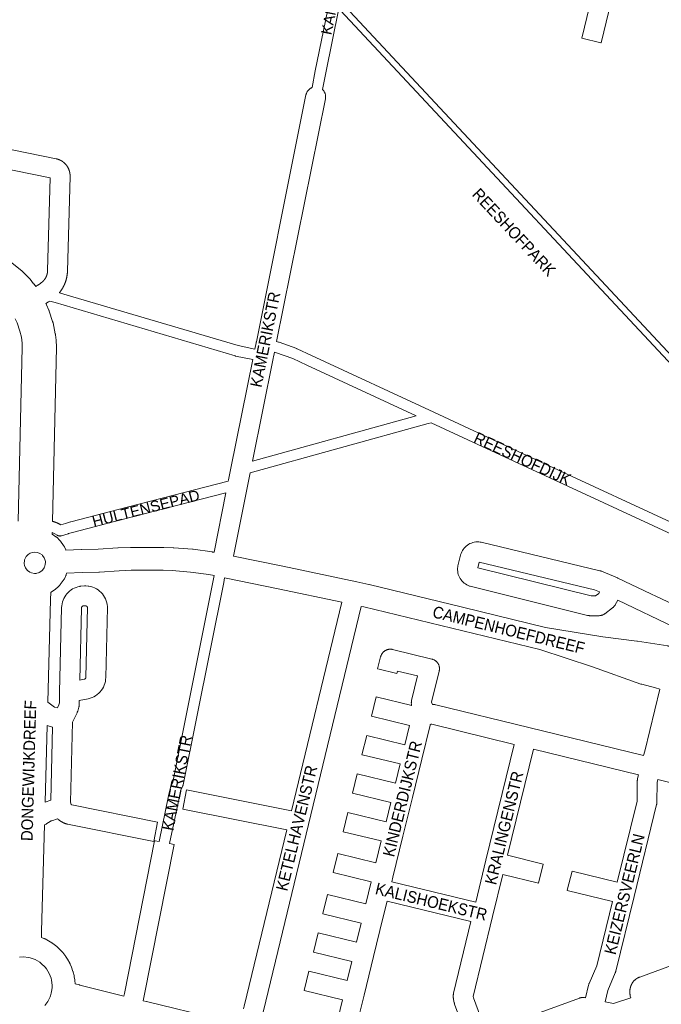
# Model space of a CAD drawing. Header units: metres. Extents: x 123819 to 142731, y 393440 to 405763.
# Tile 37 of 256: x 127690 to 128111, y 398653 to 399299. Entities that reach past the tile are written whole.
import ezdxf
from ezdxf.enums import TextEntityAlignment as Align

# ---------------------------------------------------------------- set-up
doc = ezdxf.new("R2010")
doc.units = ezdxf.units.M
doc.header["$MEASUREMENT"] = 0
for name, color, linetype, lineweight in [('gs-anno-wegen algemeen tekst', 7, 'Continuous', 0), ('gs-knt-aanvullende hoofdweg', 7, 'Continuous', 0), ('gs-knt-fietspaden', 7, 'Continuous', 0), ('gs-knt-paden', 7, 'Continuous', 0), ('gs-knt-wegen algemeen', 7, 'Continuous', 0), ('gs-vlk-plantopografie wegen algemeen', 7, 'Continuous', 0)]:
    doc.layers.add(name, color=color, linetype=linetype, lineweight=lineweight)
doc.styles.add('Style-Arial', font='arial.ttf')

msp = doc.modelspace()

# ---------------------------------------------------------------- linework, layer by layer
at = {"layer": 'gs-knt-aanvullende hoofdweg', "color": 7, "linetype": 'Continuous', "flags": 128}
for points in [[(127684.99, 399139.39), (127690.64, 399134.81), (127690.86, 399134.63), (127690.97, 399134.53), (127691.01, 399134.5), (127691.08, 399134.43), (127691.28, 399134.23), (127696.38, 399129.04), (127696.6, 399128.8), (127696.81, 399128.55), (127699.17, 399125.68), (127699.32, 399125.5), (127699.44, 399125.34), (127699.46, 399125.32), (127699.46, 399125.31), (127700.54, 399123.84)], [(127707.24, 399112.66), (127707.4, 399112.36), (127707.54, 399112.08), (127707.67, 399111.79), (127709.12, 399108.41), (127709.15, 399108.34), (127709.26, 399108.08), (127709.27, 399108.04), (127709.38, 399107.74), (127711.67, 399100.83), (127711.76, 399100.55), (127711.8, 399100.41), (127711.81, 399100.37), (127711.83, 399100.27), (127711.9, 399099.99), (127713.38, 399092.87), (127713.44, 399092.55), (127713.48, 399092.23), (127713.92, 399088.54), (127713.94, 399088.32), (127713.96, 399088.11), (127714.18, 399084.4), (127714.19, 399084.09), (127714.19, 399083.77), (127711.49, 398969.72)], [(127689.07, 398969.85), (127691.76, 399083.84), (127691.71, 399086.76), (127691.16, 399090.49), (127690.17, 399094.45), (127688.32, 399100.01), (127687.15, 399102.61)], [(127711.3, 398962.45), (127711.27, 398961.38), (127713.75, 398959.68), (127714.02, 398959.48), (127714.28, 398959.28), (127714.53, 398959.06), (127714.77, 398958.84), (127715.99, 398957.64), (127716.22, 398957.4), (127716.44, 398957.16), (127716.65, 398956.9), (127716.84, 398956.64), (127718.81, 398953.86), (127719, 398953.59), (127719.17, 398953.31), (127719.33, 398953.02), (127719.48, 398952.73), (127720.21, 398951.18), (127720.34, 398950.88), (127720.39, 398950.76)], [(127720.39, 398950.76), (127730.35, 398951.19), (127730.52, 398951.2), (127741.46, 398951.43), (127754.34, 398952.31), (127754.58, 398952.33), (127762.67, 398952.62), (127762.95, 398952.63), (127784.32, 398952.62), (127784.54, 398952.61), (127790.71, 398952.43), (127791.07, 398952.41), (127803.37, 398951.44), (127803.59, 398951.41), (127803.81, 398951.39), (127816.22, 398949.66), (127816.57, 398949.6), (127817.56, 398949.42)], [(127697.69, 398935.95), (127699.76, 398935.56), (127700.86, 398935.59), (127701.32, 398935.68), (127702.42, 398935.99), (127702.91, 398936.2), (127704.64, 398937.35), (127704.91, 398937.61), (127706.14, 398939.29), (127706.31, 398939.63), (127706.84, 398941.48), (127706.94, 398942.9), (127706.89, 398943.36), (127706.35, 398945.36), (127706.19, 398945.7), (127704.98, 398947.4), (127704.71, 398947.66), (127703.17, 398948.72), (127701.72, 398949.28), (127700.07, 398949.51), (127698.45, 398949.35), (127696.9, 398948.81), (127695.53, 398947.94), (127694.24, 398946.6), (127694.03, 398946.29), (127693.19, 398944.39), (127693.1, 398944.02), (127692.98, 398942.1), (127693.17, 398940.84), (127693.79, 398939.26), (127694.85, 398937.74), (127695.11, 398937.47), (127696.68, 398936.37), (127697.69, 398935.95), (127697.69, 398935.95)], [(127830.34, 398946.9), (127862.62, 398940.24), (127862.64, 398940.23), (127862.65, 398940.23), (127862.65, 398940.23)], [(127817.58, 398934.13), (127813.98, 398934.81), (127801.96, 398936.48), (127790.07, 398937.42), (127784.2, 398937.6), (127763.08, 398937.61), (127755.25, 398937.32), (127742.31, 398936.43), (127741.95, 398936.41), (127730.91, 398936.18), (127720.82, 398935.75)], [(127862.65, 398940.23), (127911.05, 398930.04), (127911.15, 398930.02), (127919.05, 398928.25), (127919.18, 398928.22), (127919.18, 398928.22), (127919.26, 398928.2), (127980.42, 398913.38), (127980.43, 398913.38), (128034.77, 398900.13), (128072.45, 398893.92), (128094.77, 398891.18), (128094.96, 398891.15), (128095.05, 398891.14), (128095.16, 398891.13), (128115.01, 398887.95), (128115.42, 398887.87), (128115.83, 398887.77), (128116.57, 398887.56)], [(127720.82, 398935.75), (127720.56, 398934.84), (127720.46, 398934.52), (127720.35, 398934.21), (127720.22, 398933.9), (127720.08, 398933.6), (127719.33, 398932.07), (127719.18, 398931.78), (127719.02, 398931.49), (127718.84, 398931.21), (127718.65, 398930.94), (127716.64, 398928.2), (127716.44, 398927.94), (127716.22, 398927.68), (127716, 398927.44), (127715.77, 398927.21), (127714.54, 398926.03), (127714.29, 398925.81), (127714.04, 398925.6), (127713.78, 398925.39), (127713.51, 398925.21), (127710.67, 398923.32), (127710.39, 398923.14), (127710.38, 398923.14), (127710.25, 398918.39), (127708.44, 398851.19)], [(127901.36, 398916.73), (127859.57, 398925.53), (127824.47, 398932.78)], [(128109.81, 398859.71), (128107, 398860.45), (128098.03, 398862.81), (128097.71, 398862.9), (128097.41, 398863.01), (128065.71, 398874.38), (128031.22, 398885.54), (127915.7, 398913.61), (127914.09, 398913.97)], [(127708.03, 398835.72), (127706.68, 398785.57)], [(127706.28, 398770.69), (127704.41, 398700.77), (127704.3, 398696.71)], [(127704.3, 398696.71), (127705.94, 398696.06), (127705.98, 398696.04), (127706.03, 398696.03), (127706.31, 398695.91), (127706.33, 398695.9), (127706.34, 398695.89), (127706.62, 398695.76), (127706.67, 398695.73), (127708.97, 398694.56), (127711.09, 398693.25), (127711.14, 398693.22), (127711.21, 398693.18), (127711.42, 398693.04), (127711.48, 398693.01), (127711.52, 398692.98), (127711.74, 398692.82), (127713.59, 398691.44), (127713.85, 398691.24), (127714.1, 398691.02), (127714.33, 398690.8), (127717.64, 398687.59), (127717.86, 398687.36), (127718.08, 398687.11), (127718.29, 398686.86), (127719.72, 398685.05), (127719.9, 398684.82), (127719.91, 398684.79), (127719.95, 398684.74), (127720.01, 398684.66), (127720.1, 398684.53), (127720.14, 398684.47), (127720.17, 398684.42), (127721.5, 398682.41), (127722.89, 398679.86), (127723, 398679.62), (127723.01, 398679.58), (127723.02, 398679.56), (127723.05, 398679.49), (127723.08, 398679.43), (127723.12, 398679.33), (127723.16, 398679.26), (127724.05, 398677.21), (127724.98, 398674.47), (127725.04, 398674.26), (127725.06, 398674.21), (127725.14, 398673.89), (127725.68, 398671.65), (127725.74, 398671.33), (127725.75, 398671.3), (127725.8, 398671.01), (127725.81, 398670.95), (127726.1, 398668.9), (127726.11, 398668.84), (127726.11, 398668.79), (127726.15, 398668.42), (127726.32, 398666.17)], [(127706.44, 398652.1), (127708.43, 398654.74), (127709.95, 398657.73), (127710.19, 398658.47), (127710.76, 398660.21), (127711.09, 398662.37), (127711.26, 398663.94), (127711.29, 398665.44), (127710.96, 398668.63), (127710.65, 398669.92), (127709.41, 398673.15), (127707.63, 398676.13), (127706.81, 398677.17), (127704.21, 398679.7), (127703.15, 398680.49), (127700.13, 398682.19), (127696.86, 398683.34), (127695.51, 398683.62), (127692.67, 398683.89), (127689.84, 398683.73)]]:
    msp.add_lwpolyline(points, dxfattribs=at)
at = {"layer": 'gs-knt-fietspaden', "color": 7, "linetype": 'Continuous', "flags": 128}
for points in [[(127881.76, 399254.35), (127883.88, 399265.35), (127883.89, 399265.39), (127893.45, 399312.21)], [(127899.41, 399306.32), (127890.77, 399264.01), (127890.77, 399264.01), (127890.77, 399264.01)], [(127890.77, 399264.01), (127888.65, 399253.02)], [(127842.88, 399075.85), (127831.66, 399078.19), (127831.52, 399078.22), (127831.38, 399078.26), (127719.26, 399111.48), (127713.27, 399113.26), (127709.74, 399114.3), (127708.97, 399113.8), (127707.24, 399112.66)], [(127721.26, 399118.21), (127833.24, 399085.03), (127844.27, 399082.73)], [(127858.56, 399087.72), (127859.86, 399087.36), (127860, 399087.32), (127860.13, 399087.27), (127871.75, 399083.05), (127871.89, 399082.99), (127872.03, 399082.93), (127881.38, 399078.6), (127961.71, 399041.32), (127961.71, 399041.32), (127961.71, 399041.32)], [(127842.7, 399009.24), (127950.1, 399038.97), (127878.42, 399072.23), (127869.21, 399076.5), (127857.87, 399080.63), (127857.17, 399080.82)], [(127961.71, 399041.32), (128017.05, 399015.67), (128143.57, 398957.02), (128147.02, 398955.42), (128148.44, 398954.77), (128149.95, 398954.08), (128272.56, 398897.66)], [(128141.02, 398950.46), (128014.1, 399009.3), (127959.93, 399034.41), (127957.89, 399033.85), (127841.14, 399001.52)], [(127711.49, 398969.72), (127711.69, 398969.69), (127711.89, 398969.64), (127712.04, 398969.6), (127712.08, 398969.59), (127712.15, 398969.57), (127712.25, 398969.54), (127712.36, 398969.5), (127712.39, 398969.5), (127712.53, 398969.45), (127712.67, 398969.41), (127712.69, 398969.41), (127712.81, 398969.36), (127712.96, 398969.32), (127713.01, 398969.3), (127713.24, 398969.22), (127713.3, 398969.2), (127713.42, 398969.16), (127713.54, 398969.12), (127713.65, 398969.07), (127713.85, 398969), (127713.96, 398968.95), (127713.97, 398968.95), (127714.08, 398968.91), (127714.19, 398968.86), (127714.28, 398968.83), (127714.31, 398968.82), (127714.42, 398968.77), (127714.54, 398968.72), (127714.59, 398968.7), (127714.68, 398968.66), (127714.69, 398968.66), (127714.83, 398968.59), (127714.9, 398968.56), (127714.98, 398968.52), (127715.13, 398968.46), (127715.21, 398968.42), (127715.28, 398968.39), (127715.42, 398968.32), (127715.52, 398968.27), (127715.57, 398968.24), (127715.72, 398968.17), (127715.82, 398968.12), (127715.86, 398968.1), (127716.01, 398968.02), (127716.12, 398967.96), (127716.15, 398967.94), (127716.3, 398967.87), (127716.42, 398967.8), (127716.44, 398967.79), (127716.58, 398967.71), (127716.71, 398967.63), (127716.73, 398967.63), (127716.87, 398967.54), (127717, 398967.46), (127720, 398968.37), (127723.47, 398969.43), (127723.61, 398969.47), (127754.67, 398977.6), (127826.79, 398996.07)], [(127825.28, 398988.44), (127756.42, 398970.81), (127756.42, 398970.8), (127756.42, 398970.8)], [(127756.42, 398970.8), (127725.45, 398962.69), (127722.04, 398961.66), (127721.83, 398961.59), (127717.47, 398960.26), (127717.31, 398960.22), (127717.14, 398960.18), (127717.14, 398960.18), (127716.98, 398960.15), (127716.97, 398960.15), (127716.81, 398960.13), (127716.8, 398960.13), (127716.64, 398960.12), (127716.63, 398960.12), (127716.47, 398960.11), (127716.46, 398960.11), (127716.3, 398960.12), (127716.29, 398960.12), (127716.14, 398960.13), (127716.12, 398960.13), (127715.97, 398960.15), (127715.95, 398960.15), (127715.8, 398960.17), (127715.78, 398960.18), (127715.64, 398960.21), (127715.61, 398960.21), (127715.48, 398960.25), (127715.45, 398960.26), (127715.31, 398960.3), (127715.28, 398960.31), (127715.16, 398960.36), (127715.12, 398960.37), (127715, 398960.42), (127714.97, 398960.44), (127714.85, 398960.5), (127714.81, 398960.52), (127714.7, 398960.58), (127714.66, 398960.6), (127714.56, 398960.67), (127714.52, 398960.69), (127713.14, 398961.57), (127711.79, 398962.26), (127711.3, 398962.45)], [(127781.51, 398759.63), (127781.51, 398759.65), (127787.67, 398789.62), (127787.7, 398789.73), (127789.01, 398795.18), (127789.05, 398795.32), (127789.09, 398795.47), (127789.14, 398795.61), (127789.19, 398795.74), (127790.44, 398798.64), (127816.94, 398930.94), (127816.95, 398930.98), (127817.58, 398934.13)], [(127824.47, 398932.78), (127823.82, 398929.56), (127797.25, 398796.9), (127797.22, 398796.76), (127797.18, 398796.62), (127797.14, 398796.48), (127797.09, 398796.34), (127797.03, 398796.21), (127795.76, 398793.25), (127794.54, 398788.15), (127794.54, 398788.15), (127794.54, 398788.15), (127788.39, 398758.27)]]:
    msp.add_lwpolyline(points, dxfattribs=at)
at = {"layer": 'gs-knt-paden', "color": 7, "linetype": 'Continuous', "flags": 128}
for points in [[(128272.56, 398897.66), (128275.29, 398903.6), (128188.15, 398996.42), (128188.14, 398996.43), (128158.51, 399028.54), (127900.5, 399304.94), (127900.44, 399305), (127900.38, 399305.07), (127899.41, 399306.32)], [(127903.5, 399307.61), (128161.45, 399031.28)]]:
    msp.add_lwpolyline(points, dxfattribs=at)
at = {"layer": 'gs-knt-wegen algemeen', "color": 7, "linetype": 'Continuous', "flags": 128}
for points in [[(128086.32, 399345.45), (128071.28, 399283.74, -0.384783), (128071.27, 399283.73), (128058.64, 399286.81, -0.36824), (128058.63, 399286.82), (128073.63, 399348.36)], [(127897.08, 398636.65), (127901.73, 398655.7), (127876.51, 398661.83, -0.368262), (127876.51, 398661.84), (127879.58, 398674.48, -0.38479), (127879.59, 398674.48), (127904.82, 398668.35), (127907.9, 398680.98), (127882.72, 398687.06, -0.368346), (127882.71, 398687.07), (127885.76, 398699.71, -0.384813), (127885.77, 398699.72), (127910.99, 398693.63), (127914.04, 398706.16), (127888.89, 398712.31, -0.368208), (127888.89, 398712.32), (127891.98, 398724.95, -0.384775), (127891.99, 398724.95), (127917.13, 398718.81), (127920.62, 398733.12), (127895.56, 398739.24, -0.368217), (127895.55, 398739.25), (127898.64, 398751.88, -0.384778), (127898.65, 398751.89), (127923.71, 398745.77), (127927.2, 398760.01), (127902.18, 398766.1, -0.368254), (127902.17, 398766.11), (127905.25, 398778.74, -0.384787), (127905.26, 398778.75), (127930.29, 398772.66), (127933.37, 398785.27), (127908.36, 398791.36, -0.368254), (127908.35, 398791.37), (127911.42, 398804, -0.384788), (127911.44, 398804.01), (127936.46, 398797.91), (127939.55, 398810.54), (127914.54, 398816.62, -0.368275), (127914.53, 398816.63), (127917.6, 398829.26, -0.384794), (127917.61, 398829.27), (127942.64, 398823.19), (127945.71, 398835.75), (127920.7, 398841.87, -0.368204), (127920.69, 398841.88), (127923.78, 398854.51, -0.384773), (127923.79, 398854.52), (127947.13, 398848.81), (127947.1, 398848.91), (127947.03, 398849.2), (127946.97, 398849.49), (127946.93, 398849.78), (127946.9, 398850.08), (127946.88, 398850.37), (127946.88, 398850.67), (127946.89, 398850.97), (127946.91, 398851.26), (127946.95, 398851.56), (127947, 398851.85), (127947.06, 398852.14), (127950.98, 398868.26), (127937.86, 398871.45), (127937.46, 398869.81, -0.384784), (127937.45, 398869.8), (127924.82, 398872.88, -0.368257), (127924.81, 398872.89), (127926.75, 398880.85), (127926.83, 398881.15), (127926.92, 398881.45), (127927.03, 398881.74), (127927.15, 398882.02), (127927.29, 398882.3), (127927.44, 398882.57), (127927.6, 398882.84), (127927.77, 398883.09), (127927.96, 398883.34), (127928.16, 398883.58), (127928.37, 398883.81), (127928.59, 398884.03), (127928.81, 398884.24), (127929.05, 398884.43), (127929.3, 398884.62), (127929.56, 398884.79), (127929.82, 398884.95), (127930.1, 398885.1), (127930.37, 398885.24), (127930.66, 398885.36), (127930.95, 398885.47), (127931.24, 398885.56), (127931.54, 398885.64), (127931.85, 398885.71), (127932.15, 398885.76), (127932.46, 398885.79), (127932.77, 398885.82), (127933.08, 398885.82), (127933.39, 398885.82), (127933.7, 398885.79), (127934.01, 398885.76), (127934.31, 398885.71), (127934.61, 398885.64), (127960.39, 398879.37), (127960.7, 398879.28), (127961, 398879.19), (127961.3, 398879.07), (127961.59, 398878.94), (127961.88, 398878.8), (127962.16, 398878.65), (127962.43, 398878.48), (127962.69, 398878.3), (127962.95, 398878.1), (127963.19, 398877.89), (127963.42, 398877.68), (127963.64, 398877.45), (127963.85, 398877.2), (127964.05, 398876.95), (127964.24, 398876.69), (127964.41, 398876.43), (127964.57, 398876.15), (127964.72, 398875.86), (127964.85, 398875.57), (127964.96, 398875.28), (127965.07, 398874.97), (127965.15, 398874.67), (127965.23, 398874.35), (127965.28, 398874.04), (127965.32, 398873.72), (127965.35, 398873.4), (127965.36, 398873.08), (127965.35, 398872.77), (127965.33, 398872.45), (127965.29, 398872.13), (127965.24, 398871.81), (127965.17, 398871.5)], [(128027.08, 398820.26), (128010.04, 398750.61), (128033.41, 398744.88, -0.368185), (128033.41, 398744.87)], [(128061.18, 398657.09), (128063.14, 398665.5), (128063.21, 398665.78), (128063.3, 398666.05), (128063.39, 398666.31), (128063.5, 398666.58), (128068.45, 398678.18), (128078.79, 398720.36), (128049.19, 398727.61, -0.368185), (128049.18, 398727.63), (128052.27, 398740.25, -0.384769), (128052.28, 398740.26), (128081.89, 398733.01), (128094.94, 398786.22), (128095.09, 398799.34), (128095.1, 398799.66), (128095.12, 398799.97), (128095.16, 398800.28), (128095.22, 398800.59), (128095.29, 398800.9), (128095.94, 398803.4)], [(127865.2, 398767.21), (127796.96, 398780.89, -0.370449), (127796.96, 398780.9), (127799.51, 398793.65, -0.385554), (127799.52, 398793.66), (127868.27, 398779.87)], [(127723.52, 398784.57), (127723.6, 398784.41), (127723.61, 398784.38), (127723.63, 398784.35), (127723.64, 398784.32), (127723.66, 398784.29), (127723.68, 398784.26), (127723.7, 398784.24), (127723.72, 398784.21), (127723.74, 398784.18), (127723.76, 398784.16), (127723.78, 398784.13), (127723.8, 398784.11), (127723.82, 398784.08), (127723.84, 398784.06), (127723.87, 398784.04), (127723.89, 398784.01), (127723.91, 398783.99), (127723.94, 398783.97), (127723.96, 398783.95), (127723.99, 398783.93), (127724.01, 398783.9), (127724.04, 398783.89), (127724.06, 398783.87), (127724.09, 398783.85), (127724.12, 398783.83), (127724.15, 398783.81), (127724.18, 398783.8), (127724.2, 398783.78), (127724.23, 398783.76), (127724.26, 398783.75), (127724.29, 398783.73), (127724.32, 398783.72), (127724.35, 398783.71), (127780.51, 398772.41), (127780.52, 398772.41, -0.406616), (127780.53, 398772.4), (127780.52, 398772.4), (127777.96, 398759.65), (127777.96, 398759.65)], [(127758.37, 398658.21), (127758.69, 398659.84), (127778.56, 398760.21, -0.385618), (127778.57, 398760.21), (127781.51, 398759.63)], [(127788.39, 398758.27), (127791.32, 398757.69, -0.3706), (127791.33, 398757.68), (127771.47, 398657.31), (127771.46, 398657.31), (127771.46, 398657.3)], [(128033.41, 398744.87), (128030.32, 398732.24, -0.38477), (128030.31, 398732.24), (128006.94, 398737.96), (128000.2, 398710.41), (127987.46, 398657.96), (127987.66, 398657.02), (127995.89, 398634.47)]]:
    msp.add_lwpolyline(points, format="xyb", dxfattribs=at)
for points in [[(127844.27, 399082.73), (127845.11, 399086.9), (127845.19, 399087.28), (127845.24, 399087.53), (127873.2, 399226.72), (127877.79, 399249.58), (127877.86, 399249.9), (127877.95, 399250.2), (127878.05, 399250.51), (127878.16, 399250.8), (127878.29, 399251.1), (127878.44, 399251.38), (127878.6, 399251.66), (127878.77, 399251.93), (127878.95, 399252.19), (127879.15, 399252.44), (127879.36, 399252.68), (127879.58, 399252.91), (127879.81, 399253.13), (127880.05, 399253.34), (127880.3, 399253.54), (127880.57, 399253.72), (127880.84, 399253.89), (127881.12, 399254.05), (127881.4, 399254.19), (127881.69, 399254.32), (127881.76, 399254.35)], [(127888.65, 399253.02), (127888.78, 399252.9), (127889, 399252.66), (127889.21, 399252.42), (127889.41, 399252.17), (127889.59, 399251.91), (127889.76, 399251.64), (127889.92, 399251.36), (127890.06, 399251.07), (127890.19, 399250.78), (127890.31, 399250.48), (127890.41, 399250.18), (127890.49, 399249.87), (127890.56, 399249.56), (127890.61, 399249.25), (127890.65, 399248.93), (127890.68, 399248.61), (127890.68, 399248.29), (127890.67, 399247.97), (127890.65, 399247.65), (127890.61, 399247.33), (127890.56, 399247.02), (127885.96, 399224.16), (127885.96, 399224.16), (127885.96, 399224.16)], [(127531.98, 399244.7), (127713.88, 399207.65), (127714, 399207.63), (127714.13, 399207.6), (127714.25, 399207.57), (127714.37, 399207.54), (127714.49, 399207.51), (127714.61, 399207.48), (127714.74, 399207.45), (127714.86, 399207.41), (127714.98, 399207.37), (127715.1, 399207.34), (127715.22, 399207.3), (127715.33, 399207.26), (127715.45, 399207.22), (127715.57, 399207.17), (127715.69, 399207.13), (127715.81, 399207.08), (127715.92, 399207.04), (127716.04, 399206.99), (127716.15, 399206.94), (127716.27, 399206.89), (127716.38, 399206.84), (127716.5, 399206.78), (127716.61, 399206.73), (127716.72, 399206.67), (127716.84, 399206.62), (127716.95, 399206.56), (127717.06, 399206.5), (127717.17, 399206.44), (127717.28, 399206.38), (127717.39, 399206.31), (127717.5, 399206.25), (127717.6, 399206.19), (127717.71, 399206.12), (127717.82, 399206.05), (127717.92, 399205.98), (127718.02, 399205.91), (127718.13, 399205.84), (127718.23, 399205.77), (127718.33, 399205.7), (127718.43, 399205.62), (127718.54, 399205.55), (127718.64, 399205.47), (127718.73, 399205.39), (127718.83, 399205.31), (127718.93, 399205.23), (127719.03, 399205.15), (127719.12, 399205.07), (127719.22, 399204.99), (127719.31, 399204.91), (127719.4, 399204.82), (127719.49, 399204.73), (127719.58, 399204.65), (127719.67, 399204.56), (127719.76, 399204.47), (127719.85, 399204.38), (127719.94, 399204.29), (127720.02, 399204.2), (127720.11, 399204.11), (127720.19, 399204.01), (127720.27, 399203.92), (127720.36, 399203.82), (127720.44, 399203.73), (127720.52, 399203.63), (127720.6, 399203.53), (127720.67, 399203.43), (127720.75, 399203.33), (127720.83, 399203.23), (127720.9, 399203.13), (127720.97, 399203.03), (127721.05, 399202.93), (127721.12, 399202.82), (127721.19, 399202.72), (127721.25, 399202.61), (127721.32, 399202.51), (127721.39, 399202.4), (127721.45, 399202.29), (127721.52, 399202.18), (127721.58, 399202.08), (127721.64, 399201.97), (127721.7, 399201.86), (127721.76, 399201.75), (127721.82, 399201.63), (127721.88, 399201.52), (127721.93, 399201.41), (127721.99, 399201.3), (127722.04, 399201.18), (127722.09, 399201.07), (127722.14, 399200.95), (127722.19, 399200.84), (127722.24, 399200.72), (127722.29, 399200.6), (127722.33, 399200.49), (127722.38, 399200.37), (127722.42, 399200.25), (127722.46, 399200.13), (127722.5, 399200.01), (127722.54, 399199.89), (127722.58, 399199.77), (127722.61, 399199.65), (127722.65, 399199.53), (127722.68, 399199.41), (127722.72, 399199.29), (127722.75, 399199.17), (127722.78, 399199.05), (127722.8, 399198.92), (127722.83, 399198.8), (127722.86, 399198.68), (127722.88, 399198.56), (127722.91, 399198.43), (127722.93, 399198.31), (127722.95, 399198.18), (127722.97, 399198.06), (127722.98, 399197.94), (127723, 399197.81), (127723.02, 399197.69), (127723.03, 399197.56), (127723.04, 399197.44), (127723.05, 399197.31), (127723.06, 399197.19), (127723.07, 399197.06), (127723.08, 399196.94), (127723.08, 399196.81), (127723.09, 399196.68), (127723.09, 399196.56), (127723.09, 399196.43), (127723.09, 399196.31), (127723.09, 399196.18), (127723.09, 399196.06), (127721.37, 399133.96), (127721.36, 399133.81), (127721.36, 399133.66), (127721.35, 399133.51), (127721.35, 399133.36), (127721.34, 399133.2), (127721.33, 399133.05), (127721.32, 399132.9), (127721.31, 399132.75), (127721.29, 399132.6), (127721.28, 399132.45), (127721.27, 399132.3), (127721.25, 399132.15), (127721.23, 399132), (127721.22, 399131.85), (127721.2, 399131.7), (127721.18, 399131.55), (127721.16, 399131.4), (127721.14, 399131.25), (127721.12, 399131.1), (127721.09, 399130.95), (127721.07, 399130.8), (127721.04, 399130.65), (127721.02, 399130.5), (127720.99, 399130.35), (127720.96, 399130.2), (127720.93, 399130.05), (127720.9, 399129.9), (127720.87, 399129.75), (127720.84, 399129.61), (127720.81, 399129.46), (127720.78, 399129.31), (127720.74, 399129.16), (127720.71, 399129.02), (127720.67, 399128.87), (127720.63, 399128.72), (127720.59, 399128.58), (127720.55, 399128.43), (127720.51, 399128.28), (127720.47, 399128.14), (127720.43, 399127.99), (127720.39, 399127.85), (127720.34, 399127.7), (127720.3, 399127.56), (127720.25, 399127.41), (127720.2, 399127.27), (127720.16, 399127.12), (127720.11, 399126.98), (127720.06, 399126.84), (127720.01, 399126.69), (127719.96, 399126.55), (127719.9, 399126.41), (127719.85, 399126.27), (127719.8, 399126.13), (127719.74, 399125.99), (127719.68, 399125.84), (127719.63, 399125.7), (127719.57, 399125.56), (127719.51, 399125.42), (127719.45, 399125.28), (127719.39, 399125.15), (127719.33, 399125.01), (127719.27, 399124.87), (127719.2, 399124.73), (127719.14, 399124.6), (127719.07, 399124.46), (127719.01, 399124.32), (127718.94, 399124.19), (127718.87, 399124.05), (127718.81, 399123.92), (127718.74, 399123.78), (127718.66, 399123.65), (127718.59, 399123.51), (127718.52, 399123.38), (127718.45, 399123.25), (127718.37, 399123.11), (127718.3, 399122.98), (127718.22, 399122.85), (127718.15, 399122.72), (127718.07, 399122.59), (127717.99, 399122.46), (127717.91, 399122.33), (127717.83, 399122.2), (127717.75, 399122.07), (127717.67, 399121.95), (127717.59, 399121.82), (127717.51, 399121.69), (127717.42, 399121.56), (127717.34, 399121.44), (127717.25, 399121.31), (127717.17, 399121.19), (127717.08, 399121.07), (127716.99, 399120.94), (127716.9, 399120.82), (127716.81, 399120.7), (127716.72, 399120.58), (127716.63, 399120.45), (127716.54, 399120.33), (127716.45, 399120.21), (127716.35, 399120.09), (127716.26, 399119.98), (127716.17, 399119.86), (127716.08, 399119.75)], [(127700.54, 399123.84), (127701.83, 399124.69), (127701.85, 399124.7), (127703.71, 399125.91), (127703.74, 399125.93), (127704.71, 399126.68), (127704.81, 399126.77), (127704.86, 399126.81), (127704.91, 399126.85), (127704.96, 399126.9), (127705.01, 399126.94), (127705.06, 399126.99), (127705.11, 399127.04), (127705.16, 399127.08), (127705.21, 399127.13), (127705.25, 399127.18), (127705.3, 399127.22), (127705.35, 399127.27), (127705.4, 399127.32), (127705.44, 399127.37), (127705.49, 399127.41), (127705.54, 399127.46), (127705.58, 399127.51), (127705.63, 399127.56), (127705.67, 399127.61), (127705.72, 399127.66), (127705.76, 399127.71), (127705.8, 399127.76), (127705.85, 399127.81), (127705.89, 399127.86), (127705.94, 399127.91), (127705.98, 399127.97), (127706.02, 399128.02), (127706.06, 399128.07), (127706.1, 399128.12), (127706.15, 399128.18), (127706.19, 399128.23), (127706.23, 399128.28), (127706.27, 399128.33), (127706.31, 399128.39), (127706.35, 399128.44), (127706.39, 399128.5), (127706.43, 399128.55), (127706.47, 399128.61), (127706.5, 399128.66), (127706.54, 399128.72), (127706.58, 399128.77), (127706.62, 399128.83), (127706.65, 399128.88), (127706.69, 399128.94), (127706.73, 399129), (127706.76, 399129.05), (127706.8, 399129.11), (127706.83, 399129.17), (127706.87, 399129.22), (127706.9, 399129.28), (127706.94, 399129.34), (127706.97, 399129.4), (127707, 399129.45), (127707.04, 399129.51), (127707.07, 399129.57), (127707.1, 399129.63), (127707.13, 399129.69), (127707.16, 399129.75), (127707.19, 399129.81), (127707.23, 399129.87), (127707.26, 399129.93), (127707.29, 399129.99), (127707.31, 399130.05), (127707.34, 399130.11), (127707.37, 399130.17), (127707.4, 399130.23), (127707.43, 399130.29), (127707.46, 399130.35), (127707.48, 399130.41), (127707.51, 399130.47), (127707.54, 399130.54), (127707.56, 399130.6), (127707.59, 399130.66), (127707.61, 399130.72), (127707.64, 399130.78), (127707.66, 399130.85), (127707.69, 399130.91), (127707.71, 399130.97), (127707.73, 399131.03), (127707.75, 399131.1), (127707.78, 399131.16), (127707.8, 399131.22), (127707.82, 399131.29), (127707.84, 399131.35), (127707.86, 399131.41), (127707.88, 399131.48), (127707.9, 399131.54), (127707.92, 399131.61), (127707.94, 399131.67), (127707.96, 399131.74), (127707.98, 399131.8), (127708, 399131.87), (127708.01, 399131.93), (127708.03, 399131.99), (127708.05, 399132.06), (127708.06, 399132.12), (127708.08, 399132.19), (127708.09, 399132.25), (127708.11, 399132.32), (127708.12, 399132.39), (127708.14, 399132.45), (127708.15, 399132.52), (127708.16, 399132.58), (127708.18, 399132.65), (127708.19, 399132.71), (127708.2, 399132.78), (127708.21, 399132.85), (127708.22, 399132.91), (127708.23, 399132.98), (127708.24, 399133.04), (127708.25, 399133.11), (127708.26, 399133.18), (127708.27, 399133.24), (127708.28, 399133.31), (127708.29, 399133.38), (127708.29, 399133.44), (127708.3, 399133.51), (127708.31, 399133.58), (127708.31, 399133.64), (127708.32, 399133.71), (127708.33, 399133.78), (127708.33, 399133.84), (127708.34, 399133.91), (127708.34, 399133.98), (127708.34, 399134.04), (127708.34, 399134.04), (127708.34, 399134.05), (127708.35, 399134.11), (127708.35, 399134.18), (127708.35, 399134.25), (127708.35, 399134.32), (127710.04, 399195.15), (127529.54, 399231.91)], [(127885.96, 399224.16), (127858.56, 399087.72)], [(127857.17, 399080.82), (127856.72, 399078.6), (127856.59, 399077.96), (127856.33, 399076.67), (127842.7, 399009.24)], [(127826.79, 398996.07), (127826.98, 398997.05), (127828.5, 399004.7), (127828.5, 399004.72), (127842.88, 399075.85)], [(127841.14, 399001.52), (127839.41, 398992.78), (127830.34, 398946.9)], [(127817.56, 398949.42), (127825.28, 398988.44)], [(128119.63, 398900.18), (128082.29, 398918.07), (128080.67, 398915.04), (128080.51, 398914.77), (128080.34, 398914.5), (128080.16, 398914.25), (128079.97, 398914), (128079.76, 398913.76), (128079.55, 398913.53), (128079.32, 398913.31), (128079.08, 398913.11), (128078.83, 398912.91), (128073.78, 398909.13), (128073.54, 398908.96), (128073.29, 398908.79), (128073.03, 398908.64), (128072.76, 398908.5), (128072.49, 398908.38), (128072.22, 398908.26), (128071.94, 398908.16), (128071.65, 398908.08), (128071.36, 398908), (128071.07, 398907.94), (128070.77, 398907.89), (128070.48, 398907.86), (128070.18, 398907.84), (128069.88, 398907.83), (128064.04, 398907.83), (128063.73, 398907.84), (128063.41, 398907.86), (128063.09, 398907.9), (128062.78, 398907.95), (128062.47, 398908.02), (127985.56, 398927.15), (127985.29, 398927.23), (127985.02, 398927.31), (127984.09, 398927.68), (127983.2, 398928.12), (127982.34, 398928.64), (127981.54, 398929.24), (127980.79, 398929.9), (127980.1, 398930.62), (127979.47, 398931.4), (127978.92, 398932.23), (127978.43, 398933.11), (127978.03, 398934.02), (127977.71, 398934.97), (127977.47, 398935.94), (127977.32, 398936.93), (127977.25, 398937.93), (127977.27, 398938.93), (127977.38, 398939.92), (127977.43, 398940.19), (127977.48, 398940.46), (127979.19, 398947.59), (127979.24, 398947.79), (127979.54, 398948.73), (127979.92, 398949.64), (127980.37, 398950.51), (127980.9, 398951.34), (127981.5, 398952.13), (127982.16, 398952.86), (127982.88, 398953.53), (127983.66, 398954.13), (127984.49, 398954.67), (127985.36, 398955.14), (127986.26, 398955.52), (127987.2, 398955.83), (127988.16, 398956.06), (127989.13, 398956.21), (127990.11, 398956.27), (127991.1, 398956.25), (127992.08, 398956.14), (127992.35, 398956.09), (127992.61, 398956.04), (127992.62, 398956.04), (127992.62, 398956.03)], [(127992.62, 398956.03), (128070.61, 398937.32), (128070.86, 398937.25), (128071.11, 398937.17), (128071.36, 398937.09), (128071.6, 398936.99), (128082.01, 398932.64), (128082.02, 398932.63), (128082.31, 398932.5), (128103.93, 398922.14), (128107.73, 398920.39), (128124.93, 398912.43), (128125.2, 398912.3), (128126.07, 398911.9)], [(127990.6, 398939.32), (128064.84, 398920.85), (128067.71, 398920.85), (128069.88, 398922.47), (128070.37, 398923.39), (128067.06, 398924.78), (127991.46, 398942.92), (127990.6, 398939.32)], [(127708.44, 398851.19), (127711.19, 398849.14), (127712.92, 398847.84), (127714.74, 398847.29), (127715.72, 398849.34), (127716.08, 398850.58), (127716.24, 398857.55), (127717.54, 398913.17), (127717.62, 398914.4), (127717.81, 398915.62), (127718.09, 398916.83), (127718.49, 398918), (127718.97, 398919.13), (127719.56, 398920.22), (127720.23, 398921.26), (127720.99, 398922.23), (127721.83, 398923.14), (127722.75, 398923.97), (127723.73, 398924.72), (127724.77, 398925.39), (127725.86, 398925.96), (127727, 398926.44), (127728.18, 398926.82), (127729.38, 398927.09), (127729.64, 398927.14), (127729.91, 398927.17), (127730.17, 398927.19), (127732.56, 398927.34), (127732.86, 398927.35), (127733.16, 398927.35), (127733.46, 398927.34), (127734.88, 398927.23), (127735.17, 398927.2), (127735.46, 398927.16), (127736.73, 398926.89), (127737.97, 398926.51), (127739.17, 398926.02), (127740.32, 398925.42), (127741.41, 398924.73), (127742.44, 398923.94), (127743.39, 398923.06), (127744.26, 398922.1), (127745.04, 398921.06), (127745.73, 398919.96), (127746.31, 398918.8), (127746.79, 398917.6), (127747.16, 398916.36), (127747.42, 398915.08)], [(127747.42, 398915.08), (127747.56, 398913.8), (127747.58, 398913.51), (127747.58, 398913.22), (127746.51, 398867.22), (127746.42, 398865.93), (127746.22, 398864.65), (127745.9, 398863.4), (127745.48, 398862.17), (127744.95, 398861), (127744.31, 398859.87), (127743.58, 398858.81), (127742.75, 398857.81), (127741.84, 398856.89), (127740.86, 398856.06), (127739.8, 398855.32), (127738.68, 398854.67), (127737.5, 398854.13), (127736.29, 398853.7), (127735.04, 398853.37), (127729.14, 398852.11), (127729.08, 398849.45), (127729.06, 398849.17), (127729.04, 398848.9), (127729, 398848.62), (127728.96, 398848.35), (127728.9, 398848.08), (127728.83, 398847.82), (127728.09, 398845.23), (127728.01, 398844.97), (127727.92, 398844.7), (127727.81, 398844.44), (127727.69, 398844.19), (127724.65, 398837.88), (127723.44, 398785.41), (127723.48, 398784.87), (127723.52, 398784.58)], [(127730.56, 398912.87), (127729.45, 398865.49), (127732.32, 398866.1), (127732.45, 398866.14), (127732.57, 398866.18), (127732.69, 398866.24), (127732.81, 398866.3), (127732.91, 398866.38), (127733.02, 398866.46), (127733.11, 398866.56), (127733.19, 398866.66), (127733.27, 398866.77), (127733.33, 398866.88), (127733.39, 398867), (127733.43, 398867.13), (127733.46, 398867.26), (127733.48, 398867.39), (127733.49, 398867.52), (127734.55, 398913.12), (127734.52, 398913.24), (127734.48, 398913.36), (127734.43, 398913.48), (127734.38, 398913.59), (127734.31, 398913.7), (127734.23, 398913.8), (127734.15, 398913.89), (127734.05, 398913.98), (127733.95, 398914.06), (127733.85, 398914.13), (127733.74, 398914.19), (127733.62, 398914.24), (127733.5, 398914.28), (127733.5, 398914.28), (127732.93, 398914.32), (127731.54, 398914.23), (127731.42, 398914.18), (127731.31, 398914.13), (127731.2, 398914.06), (127731.1, 398913.98), (127731, 398913.9), (127730.91, 398913.8), (127730.84, 398913.7), (127730.77, 398913.6), (127730.7, 398913.48), (127730.65, 398913.37), (127730.61, 398913.25), (127730.58, 398913.12), (127730.56, 398913), (127730.56, 398912.87)], [(127914.09, 398913.97), (127879.45, 398770.73), (127849.89, 398648.49), (127849.39, 398646.44)], [(127868.27, 398779.87), (127901.36, 398916.73)], [(127965.17, 398871.5), (127960.22, 398851.15), (127960.88, 398849.6), (127961.86, 398849.53), (127962.14, 398849.5), (127962.41, 398849.46), (127962.68, 398849.42), (127962.95, 398849.36), (128023.85, 398834.46), (128099.18, 398816.01)], [(128099.18, 398816.01), (128099.95, 398819.01), (128109.81, 398859.71)], [(127706.68, 398785.57), (127710.45, 398786.86), (127711.55, 398834.65), (127708.04, 398835.72), (127708.03, 398835.72)], [(128014.43, 398823.36), (127960.39, 398836.58), (127959.7, 398836.63), (127959.57, 398836.59), (127959.33, 398836.43), (127959.17, 398836), (127953.74, 398813.78), (127947.56, 398788.51), (127941.39, 398763.25), (127934.82, 398736.35), (127934.05, 398733.22)], [(127989.1, 398719.81), (127995.84, 398747.38), (128014.43, 398823.36)], [(128095.94, 398803.4), (128027.08, 398820.26)], [(128108.58, 398800.3), (128108.1, 398798.41), (128107.95, 398785.32), (128107.94, 398785.02), (128107.92, 398784.73), (128107.88, 398784.43), (128107.83, 398784.14), (128107.77, 398783.84), (128092.99, 398723.58), (128080.97, 398674.56), (128080.9, 398674.31), (128080.82, 398674.05), (128080.73, 398673.8), (128080.63, 398673.56), (128075.69, 398661.99), (128073.96, 398654.55)], [(128161.6, 398787.33), (128108.58, 398800.3)], [(127723.52, 398784.58), (127723.52, 398784.57)], [(127723.52, 398784.58), (127723.52, 398784.57)], [(127714.88, 398774.62), (127711.03, 398773.3), (127710.73, 398773.12), (127708.97, 398772.05), (127707.95, 398771.43), (127707.69, 398771.28), (127707.42, 398771.14), (127707.14, 398771.02), (127706.86, 398770.91), (127706.28, 398770.69)], [(127777.96, 398759.65), (127777.95, 398759.65), (127721.4, 398771.02), (127721.14, 398771.08), (127720.87, 398771.15), (127720.76, 398771.18), (127720.66, 398771.21), (127720.55, 398771.25), (127720.45, 398771.28), (127720.35, 398771.31), (127720.24, 398771.35), (127720.14, 398771.38), (127720.04, 398771.42), (127719.93, 398771.46), (127719.83, 398771.5), (127719.73, 398771.53), (127719.63, 398771.57), (127719.53, 398771.61), (127719.42, 398771.66), (127719.32, 398771.7), (127719.22, 398771.74), (127719.12, 398771.78), (127719.02, 398771.83), (127718.92, 398771.87), (127718.82, 398771.92), (127718.72, 398771.96), (127718.63, 398772.01), (127718.53, 398772.06), (127718.43, 398772.11), (127718.33, 398772.16), (127718.23, 398772.21), (127718.14, 398772.26), (127718.04, 398772.31), (127717.95, 398772.36), (127717.85, 398772.41), (127717.75, 398772.47), (127717.66, 398772.52), (127717.57, 398772.58), (127717.47, 398772.63), (127717.38, 398772.69), (127717.28, 398772.75), (127717.19, 398772.81), (127717.1, 398772.86), (127717.01, 398772.92), (127716.92, 398772.98), (127716.83, 398773.04), (127716.74, 398773.1), (127716.64, 398773.17), (127716.56, 398773.23), (127716.47, 398773.29), (127716.38, 398773.36), (127716.29, 398773.42), (127716.2, 398773.49), (127716.11, 398773.55), (127716.03, 398773.62), (127715.94, 398773.69), (127715.86, 398773.76), (127715.77, 398773.82), (127715.69, 398773.89), (127715.6, 398773.96), (127715.52, 398774.03), (127715.44, 398774.1), (127715.35, 398774.18), (127715.27, 398774.25), (127715.19, 398774.32), (127715.11, 398774.4), (127715.03, 398774.47), (127714.95, 398774.54), (127714.88, 398774.62)], [(127836.85, 398649.95), (127837.23, 398651.55), (127865.2, 398767.21)], [(127934.05, 398733.22), (127989.1, 398719.81)], [(127930.96, 398720.57), (127928.23, 398709.39), (127922.1, 398684.24), (127915.92, 398658.94), (127908.19, 398627.24), (127906.23, 398619.21)], [(127986.01, 398707.16), (127930.96, 398720.57)], [(127983.66, 398629.99), (127975.28, 398652.98), (127975.18, 398653.26), (127975.1, 398653.55), (127975.03, 398653.84), (127974.56, 398656.02), (127974.51, 398656.29), (127974.47, 398656.57), (127974.44, 398656.85), (127974.42, 398657.13), (127974.42, 398657.42), (127974.42, 398658.69), (127974.43, 398658.99), (127974.45, 398659.3), (127974.49, 398659.6), (127974.54, 398659.9), (127974.61, 398660.19), (127986.01, 398707.16)], [(128073.96, 398654.55), (128079.53, 398653.35), (128090.8, 398657.17), (128090.51, 398658.28), (128090.46, 398658.46), (128090.42, 398658.64), (128090.4, 398658.76), (128090.37, 398658.88), (128090.35, 398659.01), (128090.33, 398659.13), (128090.31, 398659.25), (128090.29, 398659.38), (128090.28, 398659.5), (128090.26, 398659.63), (128090.26, 398659.67), (128090.24, 398659.79), (128090.23, 398659.91), (128090.22, 398660.04), (128090.21, 398660.16), (128090.2, 398660.29), (128090.2, 398660.41), (128090.19, 398660.54), (128090.19, 398660.66), (128090.18, 398660.8), (128090.18, 398660.93), (128090.18, 398661.05), (128090.19, 398661.17), (128090.19, 398661.3), (128090.19, 398661.42), (128090.2, 398661.54), (128090.2, 398661.67), (128090.21, 398661.71), (128090.22, 398661.83), (128090.23, 398661.95), (128090.24, 398662.08), (128090.25, 398662.2), (128090.26, 398662.32), (128090.28, 398662.45), (128090.29, 398662.57), (128090.31, 398662.69), (128090.32, 398662.72), (128090.34, 398662.84), (128090.36, 398662.97), (128090.38, 398663.09), (128090.4, 398663.21), (128090.43, 398663.33), (128090.45, 398663.45), (128090.48, 398663.57), (128090.52, 398663.72), (128090.55, 398663.84), (128090.58, 398663.96), (128090.61, 398664.08), (128090.65, 398664.2), (128090.68, 398664.32), (128090.72, 398664.44), (128090.76, 398664.56), (128090.8, 398664.67), (128090.81, 398664.71), (128090.85, 398664.82), (128090.89, 398664.94), (128090.93, 398665.06), (128090.98, 398665.17), (128091.02, 398665.29), (128091.07, 398665.4), (128091.12, 398665.52), (128091.17, 398665.65), (128091.23, 398665.76), (128091.28, 398665.87), (128091.33, 398665.99), (128091.39, 398666.1), (128091.44, 398666.21), (128091.5, 398666.32), (128091.56, 398666.43), (128091.62, 398666.54), (128091.64, 398666.57), (128091.7, 398666.68), (128091.76, 398666.79), (128091.83, 398666.9), (128091.89, 398667), (128091.96, 398667.11), (128092.02, 398667.22), (128092.09, 398667.32), (128092.16, 398667.43), (128092.34, 398667.67), (128092.52, 398667.91), (128092.72, 398668.14), (128092.93, 398668.36), (128093.15, 398668.57), (128093.37, 398668.77), (128093.61, 398668.96), (128093.86, 398669.14), (128094.11, 398669.3), (128095.46, 398670.15), (128095.69, 398670.28), (128095.92, 398670.41), (128096.16, 398670.52), (128096.41, 398670.63), (128096.65, 398670.73), (128155.26, 398692.37)], [(127726.32, 398666.17), (127729.24, 398665.53), (127729.41, 398665.48), (127758.37, 398658.21)], [(127771.46, 398657.3), (127771.04, 398655.15)], [(127771.04, 398655.15), (127773.03, 398654.69), (127773.12, 398654.67), (127819.85, 398643.22)], [(127995.89, 398634.47), (128057.08, 398656.93), (128057.34, 398657.02), (128057.38, 398657.03), (128057.65, 398657.11), (128057.68, 398657.12), (128057.96, 398657.18), (128057.99, 398657.19), (128058.28, 398657.24), (128058.3, 398657.25), (128058.59, 398657.29), (128058.61, 398657.29), (128058.91, 398657.32), (128058.92, 398657.32), (128059.23, 398657.33), (128059.24, 398657.33), (128059.48, 398657.32), (128059.55, 398657.32), (128059.87, 398657.31), (128060.18, 398657.27), (128060.19, 398657.27), (128060.49, 398657.22), (128060.5, 398657.22), (128061.18, 398657.09)]]:
    msp.add_lwpolyline(points, dxfattribs=at)
at = {"layer": 'gs-vlk-plantopografie wegen algemeen', "color": 7, "linetype": 'Continuous', "flags": 128}
for points in [[(127716.08, 399119.75), (127721.25, 399118.21), (127721.26, 399118.21), (127721.26, 399118.21)], [(127711.49, 398969.72), (127711.69, 398969.69), (127711.89, 398969.64), (127712.04, 398969.6), (127712.08, 398969.59), (127712.15, 398969.57), (127712.25, 398969.54), (127712.36, 398969.5), (127712.39, 398969.5), (127712.53, 398969.45), (127712.67, 398969.41), (127712.69, 398969.41), (127712.81, 398969.36), (127712.96, 398969.32), (127713.01, 398969.3), (127713.24, 398969.22), (127713.3, 398969.2), (127713.42, 398969.16), (127713.54, 398969.12), (127713.65, 398969.07), (127713.85, 398969), (127713.96, 398968.95), (127713.97, 398968.95), (127714.08, 398968.91), (127714.19, 398968.86), (127714.28, 398968.83), (127714.31, 398968.82), (127714.42, 398968.77), (127714.54, 398968.72), (127714.59, 398968.7), (127714.68, 398968.66), (127714.69, 398968.66), (127714.83, 398968.59), (127714.9, 398968.56), (127714.98, 398968.52), (127715.13, 398968.46), (127715.21, 398968.42), (127715.28, 398968.39), (127715.42, 398968.32), (127715.52, 398968.27), (127715.57, 398968.24), (127715.72, 398968.17), (127715.82, 398968.12), (127715.86, 398968.1), (127716.01, 398968.02), (127716.12, 398967.96), (127716.15, 398967.94), (127716.3, 398967.87), (127716.42, 398967.8), (127716.44, 398967.79), (127716.58, 398967.71), (127716.71, 398967.63), (127716.73, 398967.63), (127716.87, 398967.54), (127717, 398967.46), (127720, 398968.37), (127723.47, 398969.43), (127723.61, 398969.47), (127754.67, 398977.6), (127826.79, 398996.07)], [(127825.28, 398988.44), (127756.42, 398970.81), (127756.42, 398970.8), (127756.42, 398970.8)], [(127756.42, 398970.8), (127725.45, 398962.69), (127722.04, 398961.66), (127721.83, 398961.59), (127717.47, 398960.26), (127717.31, 398960.22), (127717.14, 398960.18), (127717.14, 398960.18), (127716.98, 398960.15), (127716.97, 398960.15), (127716.81, 398960.13), (127716.8, 398960.13), (127716.64, 398960.12), (127716.63, 398960.12), (127716.47, 398960.11), (127716.46, 398960.11), (127716.3, 398960.12), (127716.29, 398960.12), (127716.14, 398960.13), (127716.12, 398960.13), (127715.97, 398960.15), (127715.95, 398960.15), (127715.8, 398960.17), (127715.78, 398960.18), (127715.64, 398960.21), (127715.61, 398960.21), (127715.48, 398960.25), (127715.45, 398960.26), (127715.31, 398960.3), (127715.28, 398960.31), (127715.16, 398960.36), (127715.12, 398960.37), (127715, 398960.42), (127714.97, 398960.44), (127714.85, 398960.5), (127714.81, 398960.52), (127714.7, 398960.58), (127714.66, 398960.6), (127714.56, 398960.67), (127714.52, 398960.69), (127713.14, 398961.57), (127711.79, 398962.26), (127711.3, 398962.45)]]:
    msp.add_lwpolyline(points, dxfattribs=at)

# ---------------------------------------------------------------- texts
at = {"layer": 'gs-anno-wegen algemeen tekst', "color": 7, "style": 'Style-Arial'}
for s, rotation, p in [('KAMERIKPAD', 78.37559, (127897.41, 399320.61)), ('HULTENSEPAD', 14.36581, (127772.82, 398978.26))]:
    msp.add_text(s, height=7, rotation=rotation, dxfattribs=at).set_placement(p, align=Align.MIDDLE_CENTER)
at = {"layer": 'gs-anno-wegen algemeen tekst', "color": 7, "style": 'Style-Arial', "width": 0.909091}
for s, rotation, p in [('REESHOFPARK', 313.02999, (128014.25, 399159.46)), ('KAMERIKSTR', 78.64133, (127851.06, 399089.08)), ('REESHOFDIJK', 335.29222, (128019.77, 399010.84)), ('CAMPENHOEFDREEF', 346.19561, (128010.74, 398898.45)), ('DONGEWIJKDREEF', 88.4646, (127695.9, 398806.13)), ('KAMERIKSTR', 78.73334, (127793.22, 398798.19)), ('KINDERDIJKSTR', 76.25436, (127941.01, 398787.7)), ('KETELHAVENSTR', 76.31397, (127871.66, 398768.47)), ('KRALINGENSTR', 76.25013, (128007.73, 398768.59)), ('KEIZERSVEERLN', 76.27054, (128086.67, 398725.14)), ('KALISHOEKSTR', 346.36122, (127960.03, 398720.19))]:
    msp.add_text(s, height=7.7, rotation=rotation, dxfattribs=at).set_placement(p, align=Align.MIDDLE_CENTER)

doc.saveas('drawing.dxf')
